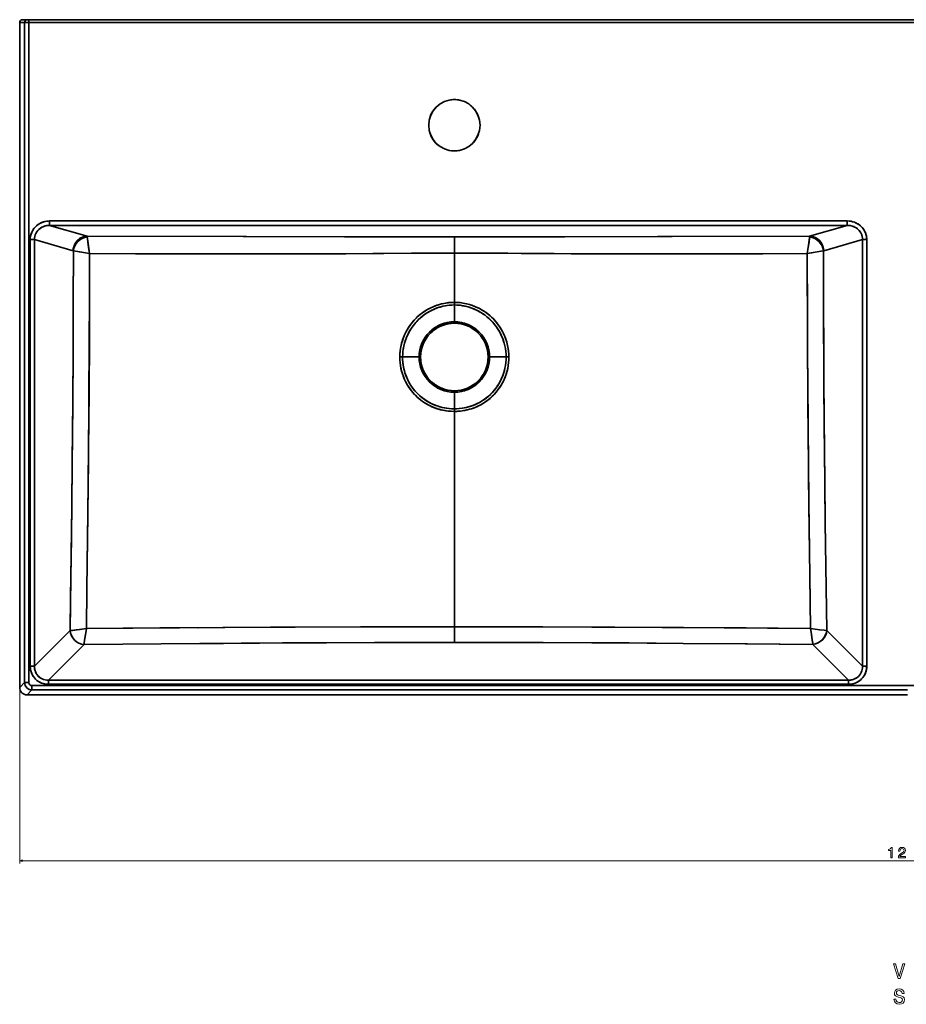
# Model space of a CAD drawing. Extents: x -11 to 2385, y -2 to 1818.
# Tile 1 of 4: x -11 to 594, y -2 to 669. Entities that reach past the tile are written whole.
import ezdxf

# ---------------------------------------------------------------- set-up
doc = ezdxf.new("R2010")
doc.units = 0

msp = doc.modelspace()

# ---------------------------------------------------------------- linework, layer by layer
at = {"color": 7, "lineweight": 35}
for p, q in [((-10.9, 667.44), (-10.9, 214.04)), ((-10.9, 214.04), (-10.9, 667.44)), ((21.1, 669.44), (-8.9, 669.44)), ((-7.58, 667.44), (-7.58, 217.36)), ((-7.58, 667.44), (-7.58, 217.36)), ((1193.58, 669.44), (-4.58, 669.44)), ((1193.58, 669.44), (-4.58, 669.44)), ((-4.58, 667.44), (1193.58, 667.44)), ((-4.58, 217.36), (-4.58, 667.44)), ((1193.58, 667.44), (-4.58, 667.44)), ((-4.58, 667.44), (-4.58, 217.36)), ((549.5, 669.44), (21.1, 669.44)), ((594.5, 669.44), (549.5, 669.44)), ((553.47, 532.19), (9.53, 532.19)), ((9.53, 532.19), (553.47, 532.19)), ((9.53, 529.2), (553.47, 529.2)), ((9.53, 529.2), (35.13, 521.88)), ((9.53, 529.2), (35.13, 521.88)), ((553.47, 529.2), (9.53, 529.2)), ((527.79, 521.85), (553.47, 529.2)), ((553.47, 529.2), (527.79, 521.85)), ((-3.72, 519.47), (-3.72, 228.65)), ((-3.72, 228.65), (-3.72, 519.47)), ((-0.85, 228.65), (-0.85, 519.47)), ((25.56, 511.92), (-0.85, 519.47)), ((-0.85, 519.47), (-0.85, 228.65)), ((-0.85, 519.47), (25.56, 511.92)), ((563.85, 519.47), (537.35, 511.89)), ((563.85, 519.47), (537.35, 511.89)), ((563.85, 519.47), (563.85, 228.65)), ((563.85, 228.65), (563.85, 519.47)), ((566.72, 228.65), (566.72, 519.47)), ((566.72, 519.47), (566.72, 228.65)), ((285.5, 510.32), (285.5, 476.68)), ((285.5, 510.32), (285.5, 476.68)), ((285.5, 255.43), (285.5, 402.33)), ((285.5, 255.43), (285.5, 402.33)), ((-0.85, 228.65), (23.42, 252.92)), ((23.42, 252.92), (-0.85, 228.65)), ((539.51, 252.99), (563.85, 228.65)), ((539.51, 252.99), (563.85, 228.65)), ((32.98, 243.36), (8.71, 219.09)), ((32.98, 243.36), (8.71, 219.09)), ((554.29, 219.09), (529.95, 243.43)), ((529.95, 243.43), (554.29, 219.09)), ((1191.58, 215.36), (-2.58, 215.36)), ((-2.58, 215.36), (1191.58, 215.36)), ((554.29, 219.09), (8.71, 219.09)), ((8.71, 219.09), (554.29, 219.09)), ((8.71, 216.22), (554.29, 216.22)), ((554.29, 216.22), (8.71, 216.22)), ((-5.91, 209.04), (594.5, 209.04)), ((594.5, 209.04), (-5.91, 209.04)), ((-2.58, 212.37), (594.5, 212.37)), ((-2.58, 212.37), (594.5, 212.37))]:
    msp.add_line(p, q, dxfattribs=at)
at = {"color": 7, "lineweight": 35, "ltscale": 0.083192}
msp.add_line((-10.9, 667.44), (-7.58, 667.44), dxfattribs=at)
msp.add_line((-10.9, 667.44), (-7.58, 667.44), dxfattribs=at)
at = {"color": 7, "lineweight": 35, "ltscale": 0.083157}
msp.add_line((-5.58, 669.44), (-8.9, 669.44), dxfattribs=at)
msp.add_line((-5.58, 669.44), (-8.9, 669.44), dxfattribs=at)
at = {"color": 7, "lineweight": 35, "ltscale": 0.074974}
for p, q in [((-7.58, 667.44), (-4.58, 667.44)), ((-7.58, 667.44), (-4.58, 667.44)), ((-4.58, 217.36), (-7.58, 217.36)), ((-7.58, 217.36), (-4.58, 217.36))]:
    msp.add_line(p, q, dxfattribs=at)
at = {"color": 7, "lineweight": 35, "ltscale": 0.024992}
for p, q in [((-5.58, 669.44), (-4.58, 669.44)), ((-4.58, 669.44), (-5.58, 669.44))]:
    msp.add_line(p, q, dxfattribs=at)
at = {"color": 7, "lineweight": 35, "ltscale": 0.05}
msp.add_line((-4.58, 667.44), (-4.58, 669.44), dxfattribs=at)
msp.add_line((-4.58, 667.44), (-4.58, 669.44), dxfattribs=at)
at = {"color": 7, "lineweight": 35, "ltscale": 0.25}
for p, q in [((94.5, 669.44), (104.5, 669.44)), ((94.5, 669.44), (104.5, 669.44)), ((104.5, 669.44), (114.5, 669.44)), ((114.5, 669.44), (104.5, 669.44)), ((114.5, 669.44), (124.5, 669.44)), ((114.5, 669.44), (124.5, 669.44)), ((439.5, 669.44), (449.5, 669.44)), ((439.5, 669.44), (449.5, 669.44)), ((449.5, 669.44), (459.5, 669.44)), ((459.5, 669.44), (449.5, 669.44)), ((459.5, 669.44), (469.5, 669.44)), ((459.5, 669.44), (469.5, 669.44))]:
    msp.add_line(p, q, dxfattribs=at)
at = {"color": 7, "lineweight": 35, "ltscale": 0.074713}
for p, q in [((9.53, 532.19), (9.53, 529.2)), ((9.53, 529.2), (9.53, 532.19)), ((553.47, 532.19), (553.47, 529.2)), ((553.47, 532.19), (553.47, 529.2))]:
    msp.add_line(p, q, dxfattribs=at)
at = {"color": 7, "lineweight": 35, "ltscale": 0.071724}
for p, q in [((-3.72, 519.47), (-0.85, 519.47)), ((-3.72, 519.47), (-0.85, 519.47)), ((566.72, 519.47), (563.85, 519.47)), ((563.85, 519.47), (566.72, 519.47)), ((-3.72, 228.65), (-0.85, 228.65)), ((-0.85, 228.65), (-3.72, 228.65)), ((566.72, 228.65), (563.85, 228.65)), ((566.72, 228.65), (563.85, 228.65))]:
    msp.add_line(p, q, dxfattribs=at)
at = {"color": 7, "lineweight": 35, "ltscale": 0.277931}
msp.add_line((285.5, 521.43), (285.5, 510.32), dxfattribs=at)
msp.add_line((285.5, 521.43), (285.5, 510.32), dxfattribs=at)
at = {"color": 7, "lineweight": 35, "ltscale": 0.000411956}
msp.add_line((536.3, 511.63), (536.28, 511.63), dxfattribs=at)
at = {"color": 7, "lineweight": 35, "ltscale": 0.000413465}
msp.add_line((536.3, 511.63), (536.28, 511.63), dxfattribs=at)
at = {"color": 7, "lineweight": 35, "ltscale": 0.044465}
for p, q in [((285.5, 474.91), (285.5, 476.68)), ((285.5, 474.91), (285.5, 476.68)), ((285.5, 404.1), (285.5, 402.33)), ((285.5, 404.1), (285.5, 402.33))]:
    msp.add_line(p, q, dxfattribs=at)
at = {"color": 7, "lineweight": 35, "ltscale": 0.286273}
msp.add_line((285.5, 463.45), (285.5, 474.91), dxfattribs=at)
msp.add_line((285.5, 463.45), (285.5, 474.91), dxfattribs=at)
at = {"color": 7, "lineweight": 35, "ltscale": 0.025304}
for p, q in [((285.5, 463.45), (285.5, 462.44)), ((285.5, 463.45), (285.5, 462.44)), ((309.51, 439.44), (308.5, 439.44)), ((309.51, 439.44), (308.5, 439.44)), ((285.5, 415.43), (285.5, 416.44)), ((285.5, 415.43), (285.5, 416.44))]:
    msp.add_line(p, q, dxfattribs=at)
at = {"color": 7, "lineweight": 35, "ltscale": 0.046819}
for p, q in [((250.2, 439.44), (248.33, 439.46)), ((250.2, 439.44), (248.33, 439.46)), ((320.8, 439.44), (322.67, 439.46)), ((320.8, 439.44), (322.67, 439.46))]:
    msp.add_line(p, q, dxfattribs=at)
at = {"color": 7, "lineweight": 35, "ltscale": 0.002978}
msp.add_line((249.08, 439.45), (248.96, 439.45), dxfattribs=at)
at = {"color": 7, "lineweight": 35, "ltscale": 0.002961}
msp.add_line((249.08, 439.45), (248.97, 439.45), dxfattribs=at)
at = {"color": 7, "lineweight": 35, "ltscale": 0.282141}
for p, q in [((250.2, 439.44), (261.49, 439.44)), ((250.2, 439.44), (261.49, 439.44)), ((309.51, 439.44), (320.8, 439.44))]:
    msp.add_line(p, q, dxfattribs=at)
at = {"color": 7, "lineweight": 35, "ltscale": 0.025303}
msp.add_line((261.49, 439.44), (262.5, 439.44), dxfattribs=at)
msp.add_line((261.49, 439.44), (262.5, 439.44), dxfattribs=at)
at = {"color": 7, "lineweight": 35, "ltscale": 0.00351}
msp.add_line((262.36, 439.44), (262.5, 439.44), dxfattribs=at)
msp.add_line((262.36, 439.44), (262.5, 439.44), dxfattribs=at)
at = {"color": 7, "lineweight": 35, "ltscale": 0.28214}
msp.add_line((309.51, 439.44), (320.8, 439.44), dxfattribs=at)
at = {"color": 7, "lineweight": 35, "ltscale": 0.283128}
msp.add_line((285.5, 415.43), (285.5, 404.1), dxfattribs=at)
msp.add_line((285.5, 415.43), (285.5, 404.1), dxfattribs=at)
at = {"color": 7, "lineweight": 35, "ltscale": 0.001677}
msp.add_line((285.5, 403.05), (285.5, 403.12), dxfattribs=at)
msp.add_line((285.5, 403.05), (285.5, 403.12), dxfattribs=at)
at = {"color": 7, "lineweight": 35, "ltscale": 0.018169}
msp.add_line((285.5, 403.05), (285.5, 402.33), dxfattribs=at)
msp.add_line((285.5, 403.05), (285.5, 402.33), dxfattribs=at)
at = {"color": 7, "lineweight": 35, "ltscale": 0.265965}
msp.add_line((285.5, 244.79), (285.5, 255.43), dxfattribs=at)
msp.add_line((285.5, 244.79), (285.5, 255.43), dxfattribs=at)
at = {"color": 7, "lineweight": 35, "ltscale": 0.001969}
msp.add_line((23.49, 252.92), (23.42, 252.92), dxfattribs=at)
msp.add_line((23.49, 252.92), (23.42, 252.92), dxfattribs=at)
at = {"color": 7, "lineweight": 35, "ltscale": 0.000702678}
msp.add_line((110.7, 254.82), (110.67, 254.82), dxfattribs=at)
at = {"color": 7, "lineweight": 35, "ltscale": 0.002066}
for p, q in [((539.51, 252.99), (539.43, 252.99)), ((539.43, 252.99), (539.51, 252.99))]:
    msp.add_line(p, q, dxfattribs=at)
at = {"color": 7, "lineweight": 35, "ltscale": 0.000461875}
msp.add_line((32.98, 243.36), (32.99, 243.37), dxfattribs=at)
at = {"color": 7, "lineweight": 35, "ltscale": 0.000462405}
msp.add_line((32.99, 243.37), (32.98, 243.36), dxfattribs=at)
at = {"color": 7, "lineweight": 35, "ltscale": 0.00048455}
for p, q in [((529.93, 243.44), (529.95, 243.43)), ((529.95, 243.43), (529.93, 243.44))]:
    msp.add_line(p, q, dxfattribs=at)
at = {"color": 7, "lineweight": 35, "ltscale": 0.117651}
for p, q in [((-7.58, 217.36), (-10.9, 214.04)), ((-7.58, 217.36), (-10.9, 214.04)), ((-2.58, 212.37), (-5.91, 209.04)), ((-5.91, 209.04), (-2.58, 212.37))]:
    msp.add_line(p, q, dxfattribs=at)
at = {"color": 7, "lineweight": 35, "ltscale": 0.074975}
msp.add_line((-2.58, 212.37), (-2.58, 215.36), dxfattribs=at)
msp.add_line((-2.58, 212.37), (-2.58, 215.36), dxfattribs=at)
at = {"color": 7, "lineweight": 35, "ltscale": 0.071722}
for p, q in [((8.71, 216.22), (8.71, 219.09)), ((554.29, 219.09), (554.29, 216.22))]:
    msp.add_line(p, q, dxfattribs=at)
at = {"color": 7, "lineweight": 35, "ltscale": 0.071723}
for p, q in [((8.71, 216.22), (8.71, 219.09)), ((554.29, 216.22), (554.29, 219.09))]:
    msp.add_line(p, q, dxfattribs=at)
at = {"color": 7, "lineweight": 13}
for p, q in [((-10.9, 212.04), (-10.9, 93.96)), ((-10.9, 95.96), (1199.9, 95.96))]:
    msp.add_line(p, q, dxfattribs=at)
at = {"color": 7, "lineweight": 35}
for points in [[(-3.72, 519.47), (-3.66, 520.74), (-3.46, 522), (-3.14, 523.23), (-2.7, 524.41), (-2.13, 525.55), (-1.38, 526.73), (-0.5, 527.82), (0.49, 528.81), (1.59, 529.69), (2.77, 530.44), (4.03, 531.06), (5.36, 531.56), (6.72, 531.91), (8.12, 532.12), (9.53, 532.19)], [(-3.72, 519.47), (-3.66, 520.68), (-3.49, 521.87), (-3.2, 523.05), (-2.79, 524.18), (-2.28, 525.28), (-1.66, 526.33), (-0.94, 527.31), (-0.12, 528.22), (0.77, 529.05), (1.74, 529.8), (2.81, 530.46), (3.94, 531.02), (5.11, 531.48), (6.32, 531.82), (7.56, 532.05), (8.54, 532.16), (9.53, 532.19)], [(553.47, 532.19), (554.69, 532.14), (555.9, 531.98), (557.1, 531.71), (558.26, 531.35), (559.39, 530.87), (560.44, 530.32), (561.43, 529.67), (562.37, 528.94), (563.23, 528.12), (564.01, 527.22), (564.69, 526.28), (565.28, 525.29), (565.77, 524.24), (566.17, 523.15), (566.46, 522.03), (566.65, 520.76), (566.72, 519.47)], [(553.47, 532.19), (554.74, 532.13), (556, 531.96), (557.24, 531.68), (558.45, 531.28), (559.61, 530.77), (560.69, 530.17), (561.7, 529.47), (562.65, 528.68), (563.52, 527.81), (564.29, 526.85), (564.96, 525.85), (565.53, 524.78), (565.99, 523.66), (566.34, 522.51), (566.58, 521.32), (566.69, 520.4), (566.72, 519.47)], [(-0.85, 519.47), (-0.79, 520.57), (-0.61, 521.66), (-0.3, 522.71), (0.14, 523.72), (0.69, 524.67), (1.37, 525.59), (2.16, 526.42), (3.04, 527.15), (4, 527.77), (5.03, 528.29), (6.11, 528.7), (7.23, 528.98), (8.37, 529.15), (9.53, 529.2)], [(-0.85, 519.47), (-0.79, 520.57), (-0.61, 521.66), (-0.3, 522.71), (0.14, 523.72), (0.69, 524.67), (1.42, 525.65), (2.28, 526.53), (3.24, 527.29), (4.29, 527.93), (5.4, 528.45), (6.4, 528.78), (7.43, 529.02), (8.47, 529.16), (9.53, 529.2)], [(553.47, 529.2), (554.8, 529.13), (555.46, 529.04), (556.12, 528.91), (556.97, 528.67), (557.81, 528.36), (558.61, 527.99), (559.51, 527.46), (560.34, 526.85), (561.11, 526.15), (561.8, 525.38), (562.4, 524.53), (562.92, 523.6), (563.33, 522.62), (563.62, 521.59), (563.8, 520.54), (563.85, 519.47)], [(553.47, 529.2), (554.64, 529.15), (555.79, 528.98), (556.92, 528.69), (558.01, 528.28), (559.04, 527.75), (559.91, 527.18), (560.71, 526.53), (561.44, 525.8), (562.09, 525), (562.65, 524.13), (563.09, 523.23), (563.44, 522.29), (563.68, 521.32), (563.81, 520.4), (563.85, 519.47)], [(25.56, 511.92), (25.67, 513.15), (25.92, 514.36), (26.31, 515.54), (26.83, 516.66), (27.49, 517.71), (28.21, 518.61), (29.02, 519.42), (29.92, 520.14), (30.89, 520.74), (31.9, 521.21), (32.95, 521.56), (34.03, 521.78), (35.13, 521.88)], [(35.19, 521.27), (35.15, 521.75), (35.13, 521.88)], [(35.13, 521.88), (143.74, 521.56), (212.99, 521.42), (271.53, 521.42), (285.5, 521.43)], [(35.19, 521.27), (35.15, 521.75), (35.13, 521.88)], [(285.5, 521.43), (253.88, 521.4), (210.62, 521.42), (141.59, 521.57), (35.13, 521.88)], [(36.76, 509.91), (36.2, 513.48), (35.7, 516.89), (35.34, 519.67), (35.19, 521.27)], [(36.76, 509.91), (36.1, 514.14), (35.54, 518.06), (35.26, 520.41), (35.19, 521.27)], [(527.79, 521.85), (433.98, 521.58), (360.9, 521.42), (301.85, 521.42), (285.5, 521.43)], [(527.79, 521.85), (423.94, 521.55), (354.18, 521.41), (301.82, 521.42), (285.5, 521.43)], [(526.15, 509.9), (526.61, 512.81), (527.03, 515.59), (527.53, 519.31), (527.69, 520.75), (527.72, 521.24)], [(526.15, 509.9), (526.81, 514.12), (527.37, 518.04), (527.65, 520.39), (527.72, 521.24)], [(527.79, 521.85), (527.77, 521.72), (527.72, 521.24)], [(527.72, 521.24), (527.77, 521.72), (527.79, 521.85)], [(527.79, 521.85), (528.9, 521.76), (530, 521.52), (531.06, 521.16), (532.07, 520.68), (533.04, 520.08), (533.93, 519.36), (534.74, 518.55), (535.45, 517.64), (536.1, 516.6), (536.62, 515.49), (537, 514.32), (537.25, 513.11), (537.35, 511.89)], [(25.71, 511.81), (25.66, 476.97), (25.52, 442.29), (25.32, 410.94), (24.9, 364.29), (24.33, 316.07), (23.77, 275.89), (23.42, 252.92)], [(23.42, 252.92), (23.96, 288.9), (24.59, 336.92), (24.95, 369.22), (25.28, 406.21), (25.53, 443.94), (25.67, 477.8), (25.71, 511.81)], [(36.76, 509.91), (29.87, 511.08), (25.71, 511.81)], [(25.71, 511.81), (28.73, 511.28), (36.76, 509.91)], [(36.76, 509.91), (88.65, 509.82), (144.45, 509.77), (161.72, 509.77), (198.97, 509.84), (229.98, 509.98), (257.03, 510.2), (272.82, 510.3), (285.5, 510.32)], [(36.76, 509.91), (68.01, 509.85), (132.79, 509.77), (167.19, 509.78), (211.4, 509.88), (237.42, 510.04), (256.22, 510.19), (285.5, 510.32)], [(526.15, 509.9), (495.75, 509.84), (444.67, 509.78), (414.49, 509.77), (386.9, 509.8), (353.65, 509.91), (321.92, 510.13), (305.58, 510.26), (285.5, 510.32)], [(526.15, 509.9), (485.74, 509.82), (440.24, 509.77), (405.17, 509.78), (365.16, 509.86), (331.12, 510.06), (309.46, 510.24), (295.48, 510.31), (285.5, 510.32)], [(526.15, 509.9), (529.06, 510.38), (536.76, 511.71), (537.2, 511.79)], [(537.2, 511.79), (534.18, 511.26), (526.15, 509.9)], [(539.51, 252.99), (538.85, 296.78), (538.45, 326.46), (537.88, 376.6), (537.54, 417.19), (537.38, 442.21), (537.24, 476.9), (537.2, 511.79)], [(539.51, 252.99), (538.85, 296.78), (538.45, 326.44), (538.1, 355.75), (537.73, 393.13), (537.46, 429.63), (537.27, 467.1), (537.21, 492.23), (537.2, 511.79)], [(34.57, 254.26), (34.96, 281.35), (35.41, 315.99), (35.98, 368.37), (36.35, 411.65), (36.57, 448.9), (36.7, 479.34), (36.76, 509.91)], [(34.57, 254.26), (34.96, 281.36), (35.6, 332.01), (36.06, 377.14), (36.37, 414.89), (36.59, 452.11), (36.69, 476.98), (36.76, 509.91)], [(528.35, 254.32), (527.61, 307.43), (527.04, 357.13), (526.69, 395.17), (526.36, 444.1), (526.24, 468.79), (526.15, 509.9)], [(528.35, 254.32), (527.84, 290.54), (527.24, 338.5), (526.91, 370.25), (526.6, 406.5), (526.3, 456), (526.15, 505.7), (526.15, 509.9)], [(285.5, 476.68), (284.18, 476.66), (282.92, 476.59), (281.62, 476.48), (280.39, 476.33), (278.41, 475.99), (276.65, 475.6), (274.72, 475.07), (272.53, 474.32), (271.49, 473.91), (269.44, 472.99), (267.52, 472), (265.82, 470.99), (263.82, 469.65), (262.46, 468.61), (261.16, 467.54), (260.24, 466.71), (259.36, 465.86), (258.41, 464.87), (257.1, 463.4), (255.89, 461.88), (254.77, 460.32), (253.76, 458.75), (253.06, 457.54), (252.42, 456.33), (251.81, 455.09), (251.26, 453.84), (250.59, 452.14), (250.03, 450.46), (249.56, 448.82), (249.25, 447.56), (248.99, 446.31), (248.62, 443.97), (248.41, 441.69), (248.33, 439.46)], [(248.33, 439.46), (248.39, 441.45), (248.56, 443.46), (248.82, 445.37), (249.19, 447.31), (249.65, 449.16), (250.21, 451.02), (250.84, 452.8), (251.58, 454.57), (252.42, 456.33), (253.35, 458.05), (254.38, 459.73), (255.49, 461.35), (256.7, 462.92), (257.66, 464.05), (258.67, 465.15), (260.08, 466.56), (261.58, 467.89), (263.12, 469.13), (264.93, 470.41), (266.39, 471.34), (267.25, 471.85), (269.07, 472.81), (270.98, 473.69), (272.56, 474.33), (273.5, 474.67), (275.38, 475.26), (276.24, 475.5), (278.41, 475.99), (279.72, 476.22), (281.54, 476.47), (283.42, 476.62), (285.5, 476.68)], [(285.5, 474.91), (283.71, 474.86), (281.94, 474.72), (280.69, 474.56), (279.45, 474.36), (277.71, 474), (275.74, 473.48), (273.86, 472.86), (272.67, 472.41), (271.43, 471.89), (270.22, 471.32), (268.51, 470.43), (267.32, 469.74), (266.16, 469), (264.31, 467.68), (262.56, 466.27), (260.92, 464.76), (259.92, 463.74), (258.96, 462.68), (257.54, 460.93), (256.23, 459.1), (255.06, 457.22), (254.37, 455.98), (253.73, 454.73), (253.14, 453.44), (252.61, 452.15), (251.99, 450.4), (251.46, 448.65), (251.04, 446.91), (250.67, 445.02), (250.42, 443.14), (250.26, 441.29), (250.2, 439.44)], [(250.2, 439.44), (250.27, 441.39), (250.44, 443.35), (250.71, 445.21), (251.08, 447.1), (251.53, 448.9), (252.09, 450.71), (252.73, 452.44), (253.47, 454.17), (254.31, 455.88), (255.24, 457.54), (256.28, 459.18), (257.39, 460.74), (258.29, 461.88), (259.23, 462.98), (260.56, 464.4), (261.98, 465.75), (263.46, 467.02), (264.89, 468.11), (266.38, 469.14), (267.62, 469.91), (269.39, 470.9), (271.25, 471.81), (273.44, 472.71), (275.25, 473.33), (277.04, 473.83), (279.12, 474.3), (280.3, 474.5), (282.06, 474.73), (283.88, 474.87), (285.5, 474.91)], [(285.5, 476.68), (286.78, 476.66), (288, 476.6), (289.31, 476.48), (290.54, 476.33), (292.53, 476), (293.95, 475.7), (295.76, 475.22), (297.13, 474.79), (298.41, 474.34), (300.46, 473.5), (302.57, 472.49), (304.53, 471.39), (305.68, 470.67), (307.15, 469.67), (308.55, 468.6), (309.88, 467.5), (310.91, 466.56), (311.89, 465.6), (312.87, 464.57), (313.81, 463.5), (314.91, 462.14), (315.93, 460.76), (316.86, 459.35), (317.51, 458.29), (318.11, 457.23), (318.75, 456), (319.34, 454.76), (319.88, 453.49), (320.37, 452.23), (320.81, 450.97), (321.19, 449.73), (321.53, 448.47), (321.82, 447.24), (322.2, 445.23), (322.46, 443.26), (322.61, 441.35), (322.67, 439.46)], [(322.67, 439.46), (322.61, 441.42), (322.45, 443.4), (322.17, 445.41), (321.81, 447.31), (321.36, 449.13), (320.81, 450.97), (320.15, 452.82), (319.42, 454.58), (318.58, 456.33), (317.65, 458.05), (317.03, 459.09), (316.36, 460.12), (315.42, 461.46), (314.41, 462.77), (313.34, 464.05), (312.33, 465.15), (310.91, 466.56), (309.42, 467.89), (307.88, 469.12), (306.69, 469.99), (305.46, 470.81), (303.75, 471.84), (302.25, 472.65), (300.69, 473.4), (299.36, 473.97), (297.5, 474.67), (295.62, 475.26), (293.85, 475.72), (292.59, 475.99), (291.31, 476.22), (289.39, 476.48), (287.47, 476.63), (285.5, 476.68)], [(320.8, 439.44), (320.73, 441.36), (320.57, 443.29), (320.29, 445.24), (319.93, 447.07), (319.47, 448.9), (318.89, 450.74), (318.25, 452.5), (317.5, 454.24), (316.66, 455.94), (315.71, 457.62), (314.67, 459.25), (313.74, 460.56), (312.75, 461.83), (311.7, 463.07), (310.36, 464.48), (308.93, 465.83), (307.72, 466.87), (306.44, 467.87), (305.12, 468.81), (303.48, 469.86), (301.81, 470.8), (300.06, 471.67), (298.76, 472.24), (297.45, 472.75), (295.57, 473.38), (293.88, 473.86), (292.53, 474.17), (291.16, 474.43), (289.37, 474.68), (287.53, 474.84), (285.5, 474.91)], [(320.8, 439.44), (320.74, 441.36), (320.57, 443.29), (320.29, 445.25), (319.92, 447.1), (319.47, 448.87), (318.92, 450.66), (318.26, 452.46), (317.53, 454.17), (316.69, 455.88), (315.76, 457.54), (314.72, 459.17), (314.04, 460.16), (313.31, 461.12), (312.56, 462.06), (311.77, 462.98), (310.44, 464.4), (309.02, 465.75), (307.75, 466.85), (306.41, 467.89), (305.23, 468.73), (304.01, 469.53), (302.76, 470.28), (300.98, 471.22), (299.12, 472.09), (298.47, 472.35), (296.64, 473.04), (294.86, 473.59), (293.06, 474.05), (291.89, 474.3), (290.71, 474.5), (288.94, 474.73), (287.12, 474.87), (285.5, 474.91)], [(248.33, 439.46), (248.37, 437.58), (248.51, 435.67), (248.75, 433.72), (249.11, 431.69), (249.53, 429.9), (250.05, 428.11), (250.63, 426.4), (251.33, 424.65), (252.27, 422.63), (253.37, 420.59), (254.11, 419.38), (254.91, 418.17), (256.13, 416.51), (257.47, 414.89), (258.92, 413.33), (260.48, 411.84), (262.13, 410.43), (263.87, 409.13), (265.49, 408.04), (267.14, 407.06), (269.04, 406.07), (270.95, 405.21), (272.85, 404.48), (274.74, 403.88), (276.06, 403.51), (277.38, 403.2), (279.3, 402.83), (281.27, 402.56), (283.32, 402.39), (285.5, 402.33)], [(248.33, 439.46), (248.37, 437.5), (248.52, 435.52), (248.78, 433.51), (249.12, 431.64), (249.56, 429.8), (250.09, 427.96), (250.72, 426.15), (251.54, 424.16), (252.5, 422.18), (253.59, 420.22), (254.64, 418.57), (255.78, 416.97), (257.01, 415.42), (258.31, 413.96), (259.7, 412.56), (261.17, 411.23), (262.71, 409.98), (264.57, 408.64), (266.51, 407.42), (268.49, 406.34), (270.24, 405.52), (272.01, 404.79), (273.79, 404.17), (275.16, 403.75), (276.53, 403.4), (277.94, 403.08), (279.71, 402.77), (281.51, 402.54), (283.35, 402.39), (285.5, 402.33)], [(285.5, 404.1), (283.72, 404.15), (281.99, 404.28), (280.28, 404.48), (278.9, 404.71), (277.53, 404.99), (275.66, 405.47), (273.8, 406.05), (271.96, 406.74), (270.21, 407.51), (268.49, 408.37), (266.84, 409.33), (265.23, 410.38), (263.42, 411.71), (261.71, 413.17), (260.1, 414.72), (258.8, 416.13), (257.59, 417.6), (256.47, 419.13), (255.68, 420.32), (254.94, 421.54), (254.04, 423.2), (253.23, 424.89), (252.7, 426.15), (252.23, 427.41), (251.81, 428.68), (251.44, 429.94), (251.11, 431.25), (250.83, 432.56), (250.54, 434.36), (250.34, 436.14), (250.23, 437.9), (250.2, 439.44)], [(250.2, 439.44), (250.24, 437.54), (250.39, 435.61), (250.64, 433.65), (250.98, 431.82), (251.41, 430.03), (251.95, 428.24), (252.57, 426.49), (253.45, 424.42), (254.49, 422.35), (255.18, 421.13), (255.93, 419.93), (257.02, 418.36), (258.2, 416.84), (259.46, 415.4), (260.8, 414.02), (262.21, 412.72), (263.71, 411.49), (265.26, 410.36), (266.86, 409.31), (268.09, 408.59), (269.34, 407.93), (271.04, 407.13), (272.76, 406.42), (274.5, 405.82), (275.83, 405.42), (277.17, 405.08), (278.54, 404.78), (279.93, 404.54), (281.73, 404.3), (283.59, 404.16), (285.5, 404.1)], [(322.67, 439.46), (322.63, 437.58), (322.49, 435.67), (322.25, 433.71), (321.89, 431.69), (321.46, 429.89), (320.95, 428.1), (320.38, 426.44), (319.71, 424.74), (318.92, 423.01), (318.3, 421.79), (317.62, 420.57), (316.88, 419.36), (316.08, 418.16), (314.66, 416.25), (313.89, 415.31), (313.08, 414.38), (312.24, 413.49), (311.37, 412.63), (309.99, 411.37), (308.54, 410.17), (307.04, 409.06), (305.49, 408.03), (304.25, 407.29), (303.01, 406.6), (301.09, 405.67), (299.17, 404.86), (297.26, 404.18), (295.37, 403.62), (294.03, 403.29), (292.7, 403.01), (290.79, 402.7), (288.55, 402.45), (287.39, 402.37), (285.5, 402.33)], [(322.67, 439.46), (322.63, 437.5), (322.48, 435.52), (322.22, 433.52), (321.88, 431.67), (321.44, 429.8), (320.91, 427.96), (320.3, 426.22), (319.59, 424.47), (318.78, 422.72), (318.12, 421.46), (317.41, 420.22), (316.36, 418.57), (315.23, 416.98), (314, 415.43), (312.68, 413.95), (311.29, 412.55), (309.83, 411.23), (308.29, 409.98), (306.69, 408.82), (305.68, 408.15), (304.64, 407.51), (303.58, 406.91), (302.5, 406.34), (300.76, 405.52), (298.99, 404.79), (297.21, 404.17), (295.84, 403.75), (294.47, 403.4), (293.06, 403.08), (291.65, 402.83), (289.65, 402.55), (287.65, 402.39), (285.5, 402.33)], [(320.8, 439.44), (320.76, 437.53), (320.61, 435.6), (320.36, 433.64), (320.02, 431.82), (319.57, 429.99), (319.04, 428.21), (318.41, 426.43), (317.51, 424.31), (316.45, 422.23), (315.86, 421.2), (315.24, 420.18), (314.58, 419.19), (313.88, 418.22), (312.69, 416.71), (311.42, 415.26), (310.07, 413.9), (308.65, 412.6), (307.15, 411.38), (305.59, 410.25), (303.98, 409.22), (302.75, 408.5), (301.49, 407.84), (299.77, 407.04), (298.03, 406.34), (296.26, 405.74), (294.91, 405.35), (293.55, 405.01), (292.15, 404.72), (290.74, 404.49), (288.82, 404.26), (286.85, 404.13), (285.5, 404.1)], [(320.8, 439.44), (320.76, 437.54), (320.61, 435.61), (320.36, 433.65), (320.02, 431.82), (319.59, 430.03), (319.05, 428.24), (318.45, 426.53), (317.73, 424.81), (317.15, 423.58), (316.51, 422.35), (315.82, 421.13), (315.07, 419.93), (313.98, 418.36), (312.8, 416.85), (311.53, 415.39), (310.2, 414.01), (308.78, 412.71), (307.29, 411.49), (305.74, 410.35), (304.75, 409.69), (303.74, 409.07), (302.71, 408.48), (301.66, 407.93), (299.96, 407.13), (298.24, 406.42), (296.5, 405.82), (295.17, 405.42), (293.83, 405.08), (292.45, 404.78), (291.07, 404.54), (289.11, 404.29), (287.17, 404.14), (285.5, 404.1)], [(285.5, 255.43), (227.37, 255.37), (177, 255.19), (127.59, 254.93), (84.73, 254.64), (34.57, 254.26)], [(285.5, 255.43), (237.26, 255.39), (221.55, 255.35), (160.2, 255.11), (98.17, 254.74), (34.57, 254.26)], [(285.5, 255.43), (330.57, 255.39), (379.32, 255.25), (441.87, 254.94), (484.49, 254.66), (528.35, 254.32)], [(285.5, 255.43), (330.55, 255.39), (345.77, 255.36), (394.87, 255.19), (427.15, 255.03), (469.57, 254.76), (528.35, 254.32)], [(34.57, 254.26), (33.13, 254.04), (30.29, 253.64), (27.71, 253.3), (26.04, 253.11), (24.59, 252.98), (23.5, 252.92)], [(34.57, 254.26), (31.37, 253.79), (28.28, 253.37), (25.16, 253.03), (23.96, 252.94), (23.5, 252.92)], [(34.57, 254.26), (34.12, 251.38), (33.53, 247.45), (33.16, 244.82), (32.99, 243.37)], [(32.99, 243.37), (33.08, 244.14), (33.37, 246.33), (33.92, 250.12), (34.57, 254.26)], [(528.35, 254.32), (528.97, 250.39), (529.51, 246.71), (529.89, 243.88), (529.93, 243.44)], [(528.35, 254.32), (531.5, 253.86), (534.54, 253.45), (537.74, 253.1), (538.96, 253.01), (539.43, 252.99)], [(529.93, 243.44), (529.85, 244.21), (529.56, 246.41), (529, 250.19), (528.35, 254.32)], [(528.35, 254.32), (531.54, 253.85), (534.63, 253.44), (537.76, 253.1), (538.96, 253.01), (539.43, 252.99)], [(32.99, 243.37), (112.03, 244.04), (168.33, 244.42), (198.42, 244.59), (242.89, 244.74), (285.5, 244.79)], [(285.5, 244.79), (231.13, 244.71), (177.16, 244.48), (128.06, 244.16), (85.47, 243.83), (32.99, 243.37)], [(285.5, 244.79), (330.8, 244.74), (346.11, 244.69), (392.43, 244.48), (441.55, 244.17), (485.48, 243.83), (529.93, 243.44)], [(285.5, 244.79), (330.8, 244.74), (379.36, 244.55), (404.76, 244.41), (441.48, 244.17), (483.85, 243.84), (529.93, 243.44)], [(8.71, 216.22), (7.53, 216.27), (6.36, 216.43), (5.21, 216.7), (4.09, 217.07), (3, 217.54), (1.91, 218.16), (0.89, 218.88), (-0.04, 219.71), (-0.89, 220.63), (-1.64, 221.63), (-2.34, 222.82), (-2.9, 224.09), (-3.31, 225.4), (-3.58, 226.76), (-3.71, 228.13), (-3.72, 228.65)], [(8.71, 216.22), (7.49, 216.28), (6.29, 216.45), (5.1, 216.73), (3.94, 217.12), (2.83, 217.63), (1.81, 218.23), (0.84, 218.92), (-0.04, 219.71), (-0.85, 220.58), (-1.57, 221.52), (-2.2, 222.55), (-2.72, 223.64), (-3.14, 224.77), (-3.44, 225.94), (-3.63, 227.13), (-3.7, 227.89), (-3.72, 228.65)], [(8.71, 219.09), (7.59, 219.12), (6.49, 219.28), (5.41, 219.56), (4.37, 219.96), (3.39, 220.49), (2.5, 221.12), (1.69, 221.86), (0.98, 222.7), (0.38, 223.61), (-0.08, 224.55), (-0.44, 225.54), (-0.69, 226.56), (-0.82, 227.6), (-0.85, 228.65)], [(8.71, 219.09), (7.6, 219.12), (6.5, 219.28), (5.42, 219.56), (4.39, 219.96), (3.41, 220.48), (2.45, 221.16), (1.6, 221.96), (0.86, 222.86), (0.25, 223.86), (-0.23, 224.93), (-0.44, 225.52), (-0.6, 226.13), (-0.72, 226.76), (-0.8, 227.39), (-0.85, 228.65)], [(566.72, 228.65), (566.67, 227.48), (566.51, 226.3), (566.25, 225.15), (565.88, 224.03), (565.4, 222.95), (564.79, 221.86), (564.06, 220.84), (563.24, 219.9), (562.32, 219.05), (561.31, 218.3), (560.12, 217.6), (558.86, 217.04), (557.54, 216.63), (556.19, 216.36), (554.81, 216.23), (554.29, 216.22)], [(563.85, 228.65), (563.82, 227.54), (563.66, 226.43), (563.38, 225.35), (562.98, 224.32), (562.45, 223.34), (561.82, 222.44), (561.08, 221.64), (560.24, 220.93), (559.33, 220.33), (558.39, 219.86), (557.4, 219.5), (556.38, 219.26), (555.34, 219.12), (554.29, 219.09)], [(563.85, 228.65), (563.82, 227.54), (563.66, 226.44), (563.39, 225.36), (562.98, 224.33), (562.46, 223.35), (561.78, 222.4), (560.98, 221.54), (560.08, 220.8), (559.08, 220.19), (558.02, 219.71), (557.42, 219.51), (556.81, 219.34), (556.19, 219.22), (555.55, 219.14), (554.29, 219.09)], [(566.72, 228.65), (566.66, 227.44), (566.5, 226.23), (566.21, 225.04), (565.82, 223.88), (565.31, 222.77), (564.72, 221.75), (564.02, 220.79), (563.24, 219.9), (562.37, 219.09), (561.42, 218.38), (560.39, 217.75), (559.3, 217.22), (558.17, 216.81), (557, 216.5), (555.81, 216.31), (555.05, 216.24), (554.29, 216.22)]]:
    msp.add_lwpolyline(points, dxfattribs=at)
at = {"color": 7, "lineweight": 13}
for points in [[(583.11, 97.96), (584.03, 97.96), (584.03, 105.01), (583.34, 105.01), (583.16, 104.39), (582.8, 103.98), (582.24, 103.74), (581.48, 103.66), (581.48, 102.94), (583.11, 102.94)], [(588.3, 97.96), (593.11, 97.96), (593.11, 98.83), (589.31, 98.83), (589.52, 99.3), (589.89, 99.69), (591.01, 100.41), (591.6, 100.71), (592.27, 101.14), (592.74, 101.65), (593.01, 102.24), (593.11, 102.92), (592.94, 103.77), (592.47, 104.43), (591.74, 104.86), (590.8, 105.01), (589.84, 104.84), (589.1, 104.36), (588.63, 103.61), (588.46, 102.61), (588.46, 102.47), (589.38, 102.47), (589.38, 102.55), (589.47, 103.23), (589.75, 103.74), (590.18, 104.06), (590.75, 104.17), (591.34, 104.07), (591.77, 103.82), (592.06, 103.42), (592.16, 102.93), (592.09, 102.47), (591.89, 102.07), (591.57, 101.73), (591.13, 101.43), (590.53, 101.1), (589.54, 100.48), (588.85, 99.81), (588.43, 99.01), (588.3, 97.99)], [(591.34, 25.58), (588.84, 17.06), (586.26, 25.58), (584.89, 25.58), (588.12, 15.57), (589.56, 15.57), (592.71, 25.58)], [(586.56, 1.59), (585.25, 1.59), (585.54, 0.06), (586.26, -1.06), (587.37, -1.74), (588.87, -1.98), (590.35, -1.75), (591.46, -1.12), (592.17, -0.13), (592.43, 1.19), (592.21, 2.37), (591.6, 3.13), (590.62, 3.64), (589.31, 4.01), (588.19, 4.28), (587.45, 4.6), (587.04, 5.06), (586.91, 5.78), (587.04, 6.43), (587.41, 6.92), (587.99, 7.25), (588.78, 7.37), (589.59, 7.22), (590.22, 6.83), (590.64, 6.19), (590.84, 5.31), (592.15, 5.31), (592.15, 5.34), (591.92, 6.69), (591.24, 7.7), (590.18, 8.33), (588.74, 8.55), (587.44, 8.33), (586.43, 7.73), (585.78, 6.79), (585.55, 5.58), (585.74, 4.5), (586.29, 3.76), (587.15, 3.27), (588.33, 2.9), (589.5, 2.57), (590.38, 2.25), (590.91, 1.79), (591.1, 1.04), (590.93, 0.28), (590.48, -0.3), (589.8, -0.66), (588.92, -0.77), (587.94, -0.62), (587.19, -0.15), (586.72, 0.59)]]:
    msp.add_lwpolyline(points, close=True, dxfattribs=at)
msp.add_lwpolyline([(-8.97, 96.48), (-10.9, 95.96), (-8.97, 95.44)], dxfattribs=at)
at = {"color": 7, "lineweight": 35}
for centre, radius, start, end in [((-8.9, 667.44), 2, 89.98906, 179.98827), ((-8.9, 667.44), 2, 89.98857, 179.98865), ((-5.58, 667.44), 2, 90.01134, 180.01133), ((285.5, 597.44), 17.5, 90.00001, 269.99999), ((285.5, 597.44), 17.5, 90, 270), ((285.51, 597.43), 17.51, 125.04669, 159.88502), ((285.5, 597.41), 17.53, 90.14224, 101.86099), ((285.5, 597.44), 17.5, 270, 90), ((285.5, 597.44), 17.5, 270, 90), ((285.49, 597.39), 17.55, 77.09546, 89.9082), ((285.48, 597.43), 17.52, 16.84088, 51.64873), ((285.52, 597.45), 17.52, 197.00999, 231.69188), ((285.49, 597.45), 17.51, 304.561, 340.3379), ((285.51, 597.5), 17.55, 256.92345, 269.98022), ((285.5, 597.48), 17.53, 270.01129, 282.29492), ((25.46, 511.61), 0.326, 39.02003, 71.02055), ((25.46, 511.61), 0.326, 39.0201, 71.02051), ((537.46, 511.58), 0.325, 108.95907, 140.88549), ((537.46, 511.58), 0.325, 108.95906, 140.88549), ((285.5, 439.44), 24.01, 90.00005, 179.99995), ((285.5, 439.44), 24.01, 89.99995, 180.0001), ((285.5, 439.44), 24.01, 0.00002, 90.00004), ((285.5, 439.44), 24.01, 359.99997, 89.99995), ((285.5, 439.44), 23, 90.00008, 179.99964), ((285.5, 439.44), 23, 90, 180.00001), ((285.51, 439.43), 23.01, 122.41894, 146.62151), ((285.5, 439.4), 23.04, 90.30681, 100.25589), ((285.5, 439.44), 23, 360, 90), ((285.5, 439.44), 23, 0.00139, 89.99808), ((285.5, 439.4), 23.04, 78.8814, 89.68984), ((285.49, 439.43), 23.01, 40.32398, 57.77167), ((285.54, 439.44), 23.04, 169.73789, 179.5912), ((285.46, 439.44), 23.04, 0.00849, 11.09552), ((285.5, 439.44), 24.01, 179.99953, 270.00038), ((285.5, 439.44), 24.01, 179.99961, 270.00007), ((285.5, 439.44), 23, 180.00001, 270), ((285.5, 439.44), 23, 180.00028, 269.99936), ((285.5, 439.44), 23, 270, 360), ((285.5, 439.44), 23, 270.00011, 359.99992), ((285.5, 439.44), 24.01, 270.00008, 359.99995), ((285.5, 439.44), 24.01, 270, 0.00001), ((285.5, 439.44), 23, 228.52699, 269.9999), ((-2.58, 217.37), 5, 180.02532, 269.97468), ((-2.58, 217.37), 5, 180.02533, 269.97466), ((-2.58, 217.36), 2, 179.99111, 270.00888), ((-2.58, 217.36), 2, 179.99155, 270.00844), ((-5.91, 214.04), 5, 179.99156, 270.00839), ((-5.91, 214.04), 5, 179.99111, 270.00889)]:
    msp.add_arc(centre, radius, start, end, dxfattribs=at)
for centre, major_axis, ratio, start_param, end_param in [((-5.58, 667.44), (0, 2), 0.999657, 0.000002, 1.570796), ((35.13, 511.92), (2.75, 9.61), 0.952975, 0.291717, 1.837028), ((35.27, 511.81), (-7.46, -6.66), 0.90893, 4.039151, 5.50618), ((35.27, 511.81), (-7.46, -6.66), 0.908925, 4.039147, 5.506171), ((527.64, 511.79), (-7.45, 6.67), 0.909169, 3.919843, 5.387184), ((527.64, 511.79), (-7.45, 6.67), 0.909168, 3.919844, 5.387185), ((527.79, 511.89), (2.75, -9.61), 0.952975, 1.304564, 2.849876), ((32.98, 252.92), (-7.07, 7.07), 0.917878, 0.828191, 2.313402), ((32.98, 252.92), (-7.07, 7.07), 0.917892, 0.828204, 2.313382), ((32.99, 252.93), (6.81, -7.33), 0.912195, 4.010711, 5.488727), ((32.99, 252.93), (6.8, -7.33), 0.912179, 4.010857, 5.488851), ((529.93, 253.01), (-6.79, -7.34), 0.91192, 0.792964, 2.270632), ((529.93, 253.01), (-6.79, -7.34), 0.911937, 0.792856, 2.270512), ((529.95, 252.99), (-7.07, -7.07), 0.917878, 0.828191, 2.313402), ((529.95, 252.99), (-7.07, -7.07), 0.917893, 0.82821, 2.313389)]:
    msp.add_ellipse(centre, major_axis=major_axis, ratio=ratio, start_param=start_param, end_param=end_param, dxfattribs=at)

doc.saveas('drawing.dxf')
